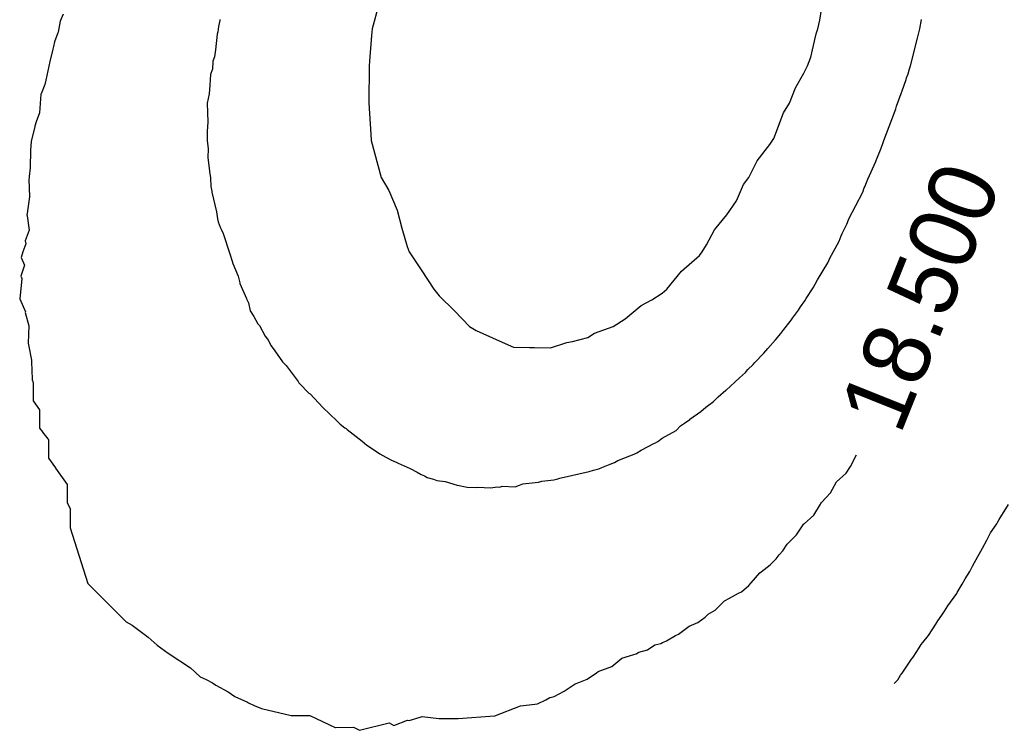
# Model space of a CAD drawing. Extents: x 158343 to 162498, y 431347 to 434500.
# Tile 216 of 248: x 159642 to 159668, y 434035 to 434054. Entities that reach past the tile are written whole.
import ezdxf

# ---------------------------------------------------------------- set-up
doc = ezdxf.new("R2010")
doc.units = 0
doc.header["$LTSCALE"] = 10
doc.header["$MEASUREMENT"] = 0
doc.layers.add('000_arcering', color=8, linetype='CONTINUOUS')
doc.layers.add('def. con-hoogtelijn (index)', color=8, linetype='CONTINUOUS')
doc.styles.add('Style-WORKING', font='WORKING.shx')

# ---------------------------------------------------------------- blocks, each defined once
blk = doc.blocks.new('bestaande hoogtelijnen')
at = {"layer": 'def. con-hoogtelijn (index)'}
for p, q in [((-16.619, -12.354), (-16.793, -12.981)), ((-16.619, -12.354), (-16.793, -12.981)), ((-4.757, -12.747), (-4.684, -12.29)), ((-4.757, -12.747), (-4.684, -12.29)), ((-25.095, -12.584), (-25.176, -12.776)), ((-25.095, -12.584), (-25.176, -12.776)), ((-25.176, -12.776), (-25.231, -13.071)), ((-25.176, -12.776), (-25.231, -13.071)), ((-20.924, -12.923), (-20.941, -13.064)), ((-20.924, -12.923), (-20.941, -13.064)), ((-20.924, -12.923), (-20.941, -13.064)), ((-20.89, -12.755), (-20.924, -12.923)), ((-20.89, -12.755), (-20.924, -12.923)), ((-20.89, -12.755), (-20.924, -12.923)), ((-20.884, -12.731), (-20.89, -12.755)), ((-20.884, -12.731), (-20.89, -12.755)), ((-20.884, -12.731), (-20.89, -12.755)), ((-4.808, -12.981), (-4.757, -12.747)), ((-4.808, -12.981), (-4.757, -12.747)), ((-2.069, -12.981), (-2.019, -12.731)), ((-2.069, -12.981), (-2.019, -12.731)), ((-2.069, -12.981), (-2.019, -12.731)), ((-25.237, -13.087), (-25.335, -13.332)), ((-25.237, -13.087), (-25.335, -13.332)), ((-25.231, -13.071), (-25.237, -13.087)), ((-25.231, -13.071), (-25.237, -13.087)), ((-20.957, -13.122), (-21.002, -13.545)), ((-20.957, -13.122), (-21.002, -13.545)), ((-20.957, -13.122), (-21.002, -13.545)), ((-20.941, -13.064), (-20.957, -13.122)), ((-20.941, -13.064), (-20.957, -13.122)), ((-20.941, -13.064), (-20.957, -13.122)), ((-16.809, -13.164), (-16.859, -13.849)), ((-16.809, -13.164), (-16.859, -13.849)), ((-16.793, -12.981), (-16.809, -13.164)), ((-16.793, -12.981), (-16.809, -13.164)), ((-4.992, -13.747), (-4.856, -13.118)), ((-4.992, -13.747), (-4.856, -13.118)), ((-4.856, -13.118), (-4.808, -12.981)), ((-4.856, -13.118), (-4.808, -12.981)), ((-2.321, -13.981), (-2.13, -13.231)), ((-2.321, -13.981), (-2.13, -13.231)), ((-2.321, -13.981), (-2.13, -13.231)), ((-2.13, -13.231), (-2.122, -13.199)), ((-2.13, -13.231), (-2.122, -13.199)), ((-2.13, -13.231), (-2.122, -13.199)), ((-2.122, -13.199), (-2.085, -13.051)), ((-2.122, -13.199), (-2.085, -13.051)), ((-2.122, -13.199), (-2.085, -13.051)), ((-2.085, -13.051), (-2.069, -12.981)), ((-2.085, -13.051), (-2.069, -12.981)), ((-2.085, -13.051), (-2.069, -12.981)), ((-25.362, -13.454), (-25.379, -13.526)), ((-25.362, -13.454), (-25.379, -13.526)), ((-25.335, -13.332), (-25.362, -13.454)), ((-25.335, -13.332), (-25.362, -13.454)), ((-25.379, -13.526), (-25.457, -13.86)), ((-25.379, -13.526), (-25.457, -13.86)), ((-21.025, -13.731), (-21.071, -13.851)), ((-21.025, -13.731), (-21.071, -13.851)), ((-21.025, -13.731), (-21.071, -13.851)), ((-21.002, -13.545), (-21.025, -13.731)), ((-21.002, -13.545), (-21.025, -13.731)), ((-21.002, -13.545), (-21.025, -13.731)), ((-5.087, -13.981), (-4.992, -13.747)), ((-5.087, -13.981), (-4.992, -13.747)), ((-25.457, -13.86), (-25.562, -14.36)), ((-25.457, -13.86), (-25.562, -14.36)), ((-21.071, -13.851), (-21.086, -14.075)), ((-21.071, -13.851), (-21.086, -14.075)), ((-21.071, -13.851), (-21.086, -14.075)), ((-16.87, -13.981), (-16.878, -14.981)), ((-16.87, -13.981), (-16.878, -14.981)), ((-16.859, -13.849), (-16.87, -13.981)), ((-16.859, -13.849), (-16.87, -13.981)), ((-5.185, -14.174), (-5.087, -13.981)), ((-5.185, -14.174), (-5.087, -13.981)), ((-2.346, -14.057), (-2.327, -14.001)), ((-2.346, -14.057), (-2.327, -14.001)), ((-2.346, -14.057), (-2.327, -14.001)), ((-2.327, -14.001), (-2.321, -13.981)), ((-2.327, -14.001), (-2.321, -13.981)), ((-2.327, -14.001), (-2.321, -13.981)), ((-21.138, -14.206), (-21.152, -14.492)), ((-21.138, -14.206), (-21.152, -14.492)), ((-21.138, -14.206), (-21.152, -14.492)), ((-21.089, -14.083), (-21.138, -14.206)), ((-21.089, -14.083), (-21.138, -14.206)), ((-21.089, -14.083), (-21.138, -14.206)), ((-21.086, -14.075), (-21.089, -14.083)), ((-21.086, -14.075), (-21.089, -14.083)), ((-21.086, -14.075), (-21.089, -14.083)), ((-5.409, -14.565), (-5.185, -14.174)), ((-5.409, -14.565), (-5.185, -14.174)), ((-2.42, -14.303), (-2.383, -14.194)), ((-2.42, -14.303), (-2.383, -14.194)), ((-2.42, -14.303), (-2.383, -14.194)), ((-2.383, -14.194), (-2.346, -14.057)), ((-2.383, -14.194), (-2.346, -14.057)), ((-2.383, -14.194), (-2.346, -14.057)), ((-25.593, -14.481), (-25.693, -14.729)), ((-25.593, -14.481), (-25.693, -14.729)), ((-25.562, -14.36), (-25.593, -14.481)), ((-25.562, -14.36), (-25.593, -14.481)), ((-21.152, -14.492), (-21.169, -14.731)), ((-21.152, -14.492), (-21.169, -14.731)), ((-21.152, -14.492), (-21.169, -14.731)), ((-2.543, -14.646), (-2.434, -14.34)), ((-2.543, -14.646), (-2.434, -14.34)), ((-2.543, -14.646), (-2.434, -14.34)), ((-2.434, -14.34), (-2.42, -14.303)), ((-2.434, -14.34), (-2.42, -14.303)), ((-2.434, -14.34), (-2.42, -14.303)), ((-25.695, -14.736), (-25.734, -15.236)), ((-25.695, -14.736), (-25.734, -15.236)), ((-25.693, -14.729), (-25.695, -14.736)), ((-25.693, -14.729), (-25.695, -14.736)), ((-21.169, -14.731), (-21.222, -14.981)), ((-21.169, -14.731), (-21.222, -14.981)), ((-21.169, -14.731), (-21.222, -14.981)), ((-5.573, -14.981), (-5.409, -14.565)), ((-5.573, -14.981), (-5.409, -14.565)), ((-2.691, -15.057), (-2.568, -14.722)), ((-2.691, -15.057), (-2.568, -14.722)), ((-2.691, -15.057), (-2.568, -14.722)), ((-2.568, -14.722), (-2.543, -14.646)), ((-2.568, -14.722), (-2.543, -14.646)), ((-2.568, -14.722), (-2.543, -14.646)), ((-21.222, -14.981), (-21.218, -15.233)), ((-21.222, -14.981), (-21.218, -15.233)), ((-21.222, -14.981), (-21.218, -15.233)), ((-16.878, -14.981), (-16.828, -15.817)), ((-16.878, -14.981), (-16.828, -15.817)), ((-5.729, -15.244), (-5.573, -14.981)), ((-5.729, -15.244), (-5.573, -14.981)), ((-2.714, -15.133), (-2.691, -15.057)), ((-2.714, -15.133), (-2.691, -15.057)), ((-2.714, -15.133), (-2.691, -15.057)), ((-25.734, -15.236), (-25.824, -15.481)), ((-25.734, -15.236), (-25.824, -15.481)), ((-21.218, -15.233), (-21.211, -15.487)), ((-21.218, -15.233), (-21.211, -15.487)), ((-21.218, -15.233), (-21.211, -15.487)), ((-5.992, -15.932), (-5.729, -15.244)), ((-5.992, -15.932), (-5.729, -15.244)), ((-3.031, -15.981), (-2.749, -15.231)), ((-3.031, -15.981), (-2.749, -15.231)), ((-3.031, -15.981), (-2.749, -15.231)), ((-2.749, -15.231), (-2.714, -15.133)), ((-2.749, -15.231), (-2.714, -15.133)), ((-2.749, -15.231), (-2.714, -15.133)), ((-25.858, -15.615), (-25.948, -15.963)), ((-25.858, -15.615), (-25.948, -15.963)), ((-25.824, -15.481), (-25.858, -15.602)), ((-25.824, -15.481), (-25.858, -15.602)), ((-25.858, -15.602), (-25.858, -15.615)), ((-25.858, -15.602), (-25.858, -15.615)), ((-21.211, -15.487), (-21.23, -15.737)), ((-21.211, -15.487), (-21.23, -15.737)), ((-21.211, -15.487), (-21.23, -15.737)), ((-21.23, -15.737), (-21.227, -15.981)), ((-21.23, -15.737), (-21.227, -15.981)), ((-21.23, -15.737), (-21.227, -15.981)), ((-16.828, -15.817), (-16.817, -15.981)), ((-16.828, -15.817), (-16.817, -15.981)), ((-25.959, -16.014), (-25.979, -16.24)), ((-25.959, -16.014), (-25.979, -16.24)), ((-25.948, -15.963), (-25.959, -16.014)), ((-25.948, -15.963), (-25.959, -16.014)), ((-21.227, -15.981), (-21.227, -15.988)), ((-21.227, -15.981), (-21.227, -15.988)), ((-21.227, -15.981), (-21.227, -15.988)), ((-21.227, -15.988), (-21.202, -16.205)), ((-21.227, -15.988), (-21.202, -16.205)), ((-21.227, -15.988), (-21.202, -16.205)), ((-16.817, -15.981), (-16.55, -16.981)), ((-16.817, -15.981), (-16.55, -16.981)), ((-6.438, -16.535), (-6.098, -16.088)), ((-6.438, -16.535), (-6.098, -16.088)), ((-6.098, -16.088), (-6.023, -15.981)), ((-6.098, -16.088), (-6.023, -15.981)), ((-6.023, -15.981), (-5.992, -15.932)), ((-6.023, -15.981), (-5.992, -15.932)), ((-3.105, -16.189), (-3.06, -16.069)), ((-3.105, -16.189), (-3.06, -16.069)), ((-3.105, -16.189), (-3.06, -16.069)), ((-3.06, -16.069), (-3.031, -15.981)), ((-3.06, -16.069), (-3.031, -15.981)), ((-3.06, -16.069), (-3.031, -15.981)), ((-25.979, -16.24), (-25.986, -16.721)), ((-25.979, -16.24), (-25.986, -16.721)), ((-21.202, -16.205), (-21.206, -16.445)), ((-21.202, -16.205), (-21.206, -16.445)), ((-21.202, -16.205), (-21.206, -16.445)), ((-3.206, -16.433), (-3.105, -16.189)), ((-3.206, -16.433), (-3.105, -16.189)), ((-3.206, -16.433), (-3.105, -16.189)), ((-21.206, -16.445), (-21.16, -16.807)), ((-21.206, -16.445), (-21.16, -16.807)), ((-21.206, -16.445), (-21.16, -16.807)), ((-6.661, -16.981), (-6.438, -16.535)), ((-6.661, -16.981), (-6.438, -16.535)), ((-3.468, -17.027), (-3.248, -16.545)), ((-3.468, -17.027), (-3.248, -16.545)), ((-3.468, -17.027), (-3.248, -16.545)), ((-3.248, -16.545), (-3.228, -16.496)), ((-3.248, -16.545), (-3.228, -16.496)), ((-3.248, -16.545), (-3.228, -16.496)), ((-3.228, -16.496), (-3.221, -16.475)), ((-3.228, -16.496), (-3.221, -16.475)), ((-3.228, -16.496), (-3.221, -16.475)), ((-3.221, -16.475), (-3.206, -16.433)), ((-3.221, -16.475), (-3.206, -16.433)), ((-3.221, -16.475), (-3.206, -16.433)), ((-25.986, -16.721), (-26.012, -16.949)), ((-25.986, -16.721), (-26.012, -16.949)), ((-21.16, -16.807), (-21.16, -16.814)), ((-21.16, -16.807), (-21.16, -16.814)), ((-21.16, -16.807), (-21.16, -16.814)), ((-21.16, -16.814), (-21.14, -16.985)), ((-21.16, -16.814), (-21.14, -16.985)), ((-21.16, -16.814), (-21.14, -16.985)), ((-26.015, -16.988), (-26.021, -17.024)), ((-26.015, -16.988), (-26.021, -17.024)), ((-26.021, -17.024), (-26.006, -17.495)), ((-26.021, -17.024), (-26.006, -17.495)), ((-26.011, -16.962), (-26.015, -16.988)), ((-26.011, -16.962), (-26.015, -16.988)), ((-26.012, -16.949), (-26.012, -16.955)), ((-26.012, -16.949), (-26.012, -16.955)), ((-26.012, -16.955), (-26.011, -16.962)), ((-26.012, -16.955), (-26.011, -16.962)), ((-21.14, -16.985), (-21.132, -17.22)), ((-21.14, -16.985), (-21.132, -17.22)), ((-21.14, -16.985), (-21.132, -17.22)), ((-16.55, -16.981), (-16.338, -17.327)), ((-16.55, -16.981), (-16.338, -17.327)), ((-6.992, -17.609), (-6.804, -17.169)), ((-6.992, -17.609), (-6.804, -17.169)), ((-6.804, -17.169), (-6.661, -16.981)), ((-6.804, -17.169), (-6.661, -16.981)), ((-3.538, -17.214), (-3.529, -17.195)), ((-3.538, -17.214), (-3.529, -17.195)), ((-3.538, -17.214), (-3.529, -17.195)), ((-3.529, -17.195), (-3.524, -17.185)), ((-3.529, -17.195), (-3.524, -17.185)), ((-3.529, -17.195), (-3.524, -17.185)), ((-3.524, -17.185), (-3.514, -17.161)), ((-3.524, -17.185), (-3.514, -17.161)), ((-3.524, -17.185), (-3.514, -17.161)), ((-3.514, -17.161), (-3.468, -17.027)), ((-3.514, -17.161), (-3.468, -17.027)), ((-3.514, -17.161), (-3.468, -17.027)), ((-21.132, -17.22), (-21.105, -17.345)), ((-21.132, -17.22), (-21.105, -17.345)), ((-21.132, -17.22), (-21.105, -17.345)), ((-21.105, -17.345), (-21.101, -17.371)), ((-21.105, -17.345), (-21.101, -17.371)), ((-21.105, -17.345), (-21.101, -17.371)), ((-21.101, -17.371), (-20.976, -17.901)), ((-21.101, -17.371), (-20.976, -17.901)), ((-21.101, -17.371), (-20.976, -17.901)), ((-16.338, -17.327), (-16.119, -17.855)), ((-16.338, -17.327), (-16.119, -17.855)), ((-3.973, -18.091), (-3.602, -17.369)), ((-3.973, -18.091), (-3.602, -17.369)), ((-3.973, -18.091), (-3.602, -17.369)), ((-3.602, -17.369), (-3.56, -17.26)), ((-3.602, -17.369), (-3.56, -17.26)), ((-3.602, -17.369), (-3.56, -17.26)), ((-3.56, -17.26), (-3.538, -17.214)), ((-3.56, -17.26), (-3.538, -17.214)), ((-3.56, -17.26), (-3.538, -17.214)), ((-26.006, -17.495), (-26.058, -17.871)), ((-26.006, -17.495), (-26.058, -17.871)), ((-7.253, -17.981), (-6.992, -17.609)), ((-7.253, -17.981), (-6.992, -17.609)), ((-26.056, -17.893), (-26.072, -17.981)), ((-26.056, -17.893), (-26.072, -17.981)), ((-26.072, -17.981), (-26.066, -18.012)), ((-26.072, -17.981), (-26.066, -18.012)), ((-26.058, -17.871), (-26.056, -17.893)), ((-26.058, -17.871), (-26.056, -17.893)), ((-20.976, -17.901), (-20.949, -18.092)), ((-20.976, -17.901), (-20.949, -18.092)), ((-20.976, -17.901), (-20.949, -18.092)), ((-16.119, -17.855), (-15.992, -18.345)), ((-16.119, -17.855), (-15.992, -18.345)), ((-7.586, -18.387), (-7.253, -17.981)), ((-7.586, -18.387), (-7.253, -17.981)), ((-26.066, -18.012), (-26.01, -18.395)), ((-26.066, -18.012), (-26.01, -18.395)), ((-20.949, -18.092), (-20.931, -18.171)), ((-20.949, -18.092), (-20.931, -18.171)), ((-20.949, -18.092), (-20.931, -18.171)), ((-20.931, -18.171), (-20.873, -18.315)), ((-20.931, -18.171), (-20.873, -18.315)), ((-20.931, -18.171), (-20.873, -18.315)), ((-4.154, -18.486), (-4.03, -18.231)), ((-4.154, -18.486), (-4.03, -18.231)), ((-4.154, -18.486), (-4.03, -18.231)), ((-4.03, -18.231), (-3.981, -18.114)), ((-4.03, -18.231), (-3.981, -18.114)), ((-4.03, -18.231), (-3.981, -18.114)), ((-3.981, -18.114), (-3.973, -18.091)), ((-3.981, -18.114), (-3.973, -18.091)), ((-3.981, -18.114), (-3.973, -18.091)), ((-26.01, -18.395), (-26.122, -18.678)), ((-26.01, -18.395), (-26.122, -18.678)), ((-20.873, -18.315), (-20.869, -18.333)), ((-20.873, -18.315), (-20.869, -18.333)), ((-20.873, -18.315), (-20.869, -18.333)), ((-20.869, -18.333), (-20.854, -18.366)), ((-20.869, -18.333), (-20.854, -18.366)), ((-20.869, -18.333), (-20.854, -18.366)), ((-20.854, -18.366), (-20.793, -18.481)), ((-20.854, -18.366), (-20.793, -18.481)), ((-20.854, -18.366), (-20.793, -18.481)), ((-20.793, -18.481), (-20.618, -19.034)), ((-20.793, -18.481), (-20.618, -19.034)), ((-20.793, -18.481), (-20.618, -19.034)), ((-15.992, -18.345), (-15.845, -18.834)), ((-15.992, -18.345), (-15.845, -18.834)), ((-7.803, -18.792), (-7.586, -18.387)), ((-7.803, -18.792), (-7.586, -18.387)), ((-4.177, -18.547), (-4.154, -18.486)), ((-4.177, -18.547), (-4.154, -18.486)), ((-4.177, -18.547), (-4.154, -18.486)), ((-26.101, -18.764), (-26.183, -18.981)), ((-26.101, -18.764), (-26.183, -18.981)), ((-26.122, -18.678), (-26.101, -18.764)), ((-26.122, -18.678), (-26.101, -18.764)), ((-7.916, -18.981), (-7.803, -18.792)), ((-7.916, -18.981), (-7.803, -18.792)), ((-4.492, -19.17), (-4.237, -18.689)), ((-4.492, -19.17), (-4.237, -18.689)), ((-4.492, -19.17), (-4.237, -18.689)), ((-4.237, -18.689), (-4.177, -18.547)), ((-4.237, -18.689), (-4.177, -18.547)), ((-4.237, -18.689), (-4.177, -18.547)), ((-26.183, -18.981), (-26.231, -19.134)), ((-26.183, -18.981), (-26.231, -19.134)), ((-20.618, -19.034), (-20.552, -19.231)), ((-20.618, -19.034), (-20.552, -19.231)), ((-20.618, -19.034), (-20.552, -19.231)), ((-15.845, -18.834), (-15.797, -18.981)), ((-15.845, -18.834), (-15.797, -18.981)), ((-15.797, -18.981), (-15.472, -19.461)), ((-15.797, -18.981), (-15.472, -19.461)), ((-7.992, -19.078), (-7.916, -18.981)), ((-7.992, -19.078), (-7.916, -18.981)), ((-26.231, -19.134), (-26.136, -19.337)), ((-26.231, -19.134), (-26.136, -19.337)), ((-20.552, -19.231), (-20.536, -19.289)), ((-20.552, -19.231), (-20.536, -19.289)), ((-20.552, -19.231), (-20.536, -19.289)), ((-20.536, -19.289), (-20.394, -19.633)), ((-20.536, -19.289), (-20.394, -19.633)), ((-20.536, -19.289), (-20.394, -19.633)), ((-8.477, -19.496), (-7.992, -19.078)), ((-8.477, -19.496), (-7.992, -19.078)), ((-4.82, -19.73), (-4.538, -19.269)), ((-4.82, -19.73), (-4.538, -19.269)), ((-4.82, -19.73), (-4.538, -19.269)), ((-4.538, -19.269), (-4.518, -19.231)), ((-4.538, -19.269), (-4.518, -19.231)), ((-4.538, -19.269), (-4.518, -19.231)), ((-4.518, -19.231), (-4.515, -19.226)), ((-4.518, -19.231), (-4.515, -19.226)), ((-4.518, -19.231), (-4.515, -19.226)), ((-4.515, -19.226), (-4.51, -19.217)), ((-4.515, -19.226), (-4.51, -19.217)), ((-4.515, -19.226), (-4.51, -19.217)), ((-4.51, -19.217), (-4.492, -19.17)), ((-4.51, -19.217), (-4.492, -19.17)), ((-4.51, -19.217), (-4.492, -19.17)), ((-26.136, -19.337), (-26.236, -19.632)), ((-26.136, -19.337), (-26.236, -19.632)), ((-15.472, -19.461), (-15.135, -19.981)), ((-15.472, -19.461), (-15.135, -19.981)), ((-8.866, -19.981), (-8.477, -19.496)), ((-8.866, -19.981), (-8.477, -19.496)), ((-26.208, -19.697), (-26.267, -20.243)), ((-26.208, -19.697), (-26.267, -20.243)), ((-26.236, -19.632), (-26.208, -19.697)), ((-26.236, -19.632), (-26.208, -19.697)), ((-20.394, -19.633), (-20.349, -19.813)), ((-20.394, -19.633), (-20.349, -19.813)), ((-20.394, -19.633), (-20.349, -19.813)), ((-20.349, -19.813), (-20.346, -19.826)), ((-20.349, -19.813), (-20.346, -19.826)), ((-20.349, -19.813), (-20.346, -19.826)), ((-20.346, -19.826), (-20.171, -20.231)), ((-20.346, -19.826), (-20.171, -20.231)), ((-20.346, -19.826), (-20.171, -20.231)), ((-4.937, -19.942), (-4.876, -19.847)), ((-4.937, -19.942), (-4.876, -19.847)), ((-4.937, -19.942), (-4.876, -19.847)), ((-4.876, -19.847), (-4.82, -19.73)), ((-4.876, -19.847), (-4.82, -19.73)), ((-4.876, -19.847), (-4.82, -19.73)), ((-15.135, -19.981), (-14.992, -20.157)), ((-15.135, -19.981), (-14.992, -20.157)), ((-9.275, -20.264), (-8.992, -20.092)), ((-9.275, -20.264), (-8.992, -20.092)), ((-8.992, -20.092), (-8.866, -19.981)), ((-8.992, -20.092), (-8.866, -19.981)), ((-5.123, -20.231), (-4.937, -19.942)), ((-5.123, -20.231), (-4.937, -19.942)), ((-5.123, -20.231), (-4.937, -19.942)), ((-26.267, -20.243), (-26.114, -20.591)), ((-26.267, -20.243), (-26.114, -20.591)), ((-20.171, -20.231), (-20.169, -20.239)), ((-20.171, -20.231), (-20.169, -20.239)), ((-20.171, -20.231), (-20.169, -20.239)), ((-20.169, -20.239), (-20.112, -20.351)), ((-20.169, -20.239), (-20.112, -20.351)), ((-20.169, -20.239), (-20.112, -20.351)), ((-20.112, -20.351), (-20.07, -20.56)), ((-20.112, -20.351), (-20.07, -20.56)), ((-20.112, -20.351), (-20.07, -20.56)), ((-14.992, -20.157), (-14.576, -20.565)), ((-14.992, -20.157), (-14.576, -20.565)), ((-9.555, -20.418), (-9.275, -20.264)), ((-9.555, -20.418), (-9.275, -20.264)), ((-5.27, -20.453), (-5.157, -20.293)), ((-5.27, -20.453), (-5.157, -20.293)), ((-5.27, -20.453), (-5.157, -20.293)), ((-5.157, -20.293), (-5.123, -20.231)), ((-5.157, -20.293), (-5.123, -20.231)), ((-5.157, -20.293), (-5.123, -20.231)), ((-26.114, -20.591), (-26.115, -20.604)), ((-26.114, -20.591), (-26.115, -20.604)), ((-26.115, -20.604), (-26.025, -20.963)), ((-26.115, -20.604), (-26.025, -20.963)), ((-20.07, -20.56), (-19.974, -20.714)), ((-20.07, -20.56), (-19.974, -20.714)), ((-20.07, -20.56), (-19.974, -20.714)), ((-14.576, -20.565), (-14.175, -20.981)), ((-14.576, -20.565), (-14.175, -20.981)), ((-9.992, -20.783), (-9.555, -20.418)), ((-9.992, -20.783), (-9.555, -20.418)), ((-5.492, -20.758), (-5.331, -20.55)), ((-5.492, -20.758), (-5.331, -20.55)), ((-5.492, -20.758), (-5.331, -20.55)), ((-5.331, -20.55), (-5.27, -20.453)), ((-5.331, -20.55), (-5.27, -20.453)), ((-5.331, -20.55), (-5.27, -20.453)), ((-19.974, -20.714), (-19.862, -20.912)), ((-19.974, -20.714), (-19.862, -20.912)), ((-19.974, -20.714), (-19.862, -20.912)), ((-19.862, -20.912), (-19.821, -20.962)), ((-19.862, -20.912), (-19.821, -20.962)), ((-19.862, -20.912), (-19.821, -20.962)), ((-10.311, -20.981), (-9.992, -20.783)), ((-10.311, -20.981), (-9.992, -20.783)), ((-5.726, -21.061), (-5.555, -20.849)), ((-5.726, -21.061), (-5.555, -20.849)), ((-5.726, -21.061), (-5.555, -20.849)), ((-5.555, -20.849), (-5.526, -20.815)), ((-5.555, -20.849), (-5.526, -20.815)), ((-5.555, -20.849), (-5.526, -20.815)), ((-5.526, -20.815), (-5.492, -20.758)), ((-5.526, -20.815), (-5.492, -20.758)), ((-5.526, -20.815), (-5.492, -20.758)), ((-26.025, -20.963), (-26.038, -21.435)), ((-26.025, -20.963), (-26.038, -21.435)), ((-19.821, -20.962), (-19.668, -21.249)), ((-19.821, -20.962), (-19.668, -21.249)), ((-19.821, -20.962), (-19.668, -21.249)), ((-14.175, -20.981), (-13.992, -21.09)), ((-14.175, -20.981), (-13.992, -21.09)), ((-13.992, -21.09), (-13.378, -21.368)), ((-13.992, -21.09), (-13.378, -21.368)), ((-10.992, -21.282), (-10.808, -21.165)), ((-10.992, -21.282), (-10.808, -21.165)), ((-10.808, -21.165), (-10.311, -20.981)), ((-10.808, -21.165), (-10.311, -20.981)), ((-5.947, -21.339), (-5.804, -21.169)), ((-5.947, -21.339), (-5.804, -21.169)), ((-5.947, -21.339), (-5.804, -21.169)), ((-5.804, -21.169), (-5.726, -21.061)), ((-5.804, -21.169), (-5.726, -21.061)), ((-5.804, -21.169), (-5.726, -21.061)), ((-26.038, -21.435), (-26.028, -21.477)), ((-26.038, -21.435), (-26.028, -21.477)), ((-19.668, -21.249), (-19.605, -21.328)), ((-19.668, -21.249), (-19.605, -21.328)), ((-19.668, -21.249), (-19.605, -21.328)), ((-19.605, -21.328), (-19.589, -21.35)), ((-19.605, -21.328), (-19.589, -21.35)), ((-19.605, -21.328), (-19.589, -21.35)), ((-19.589, -21.35), (-19.501, -21.503)), ((-19.589, -21.35), (-19.501, -21.503)), ((-19.589, -21.35), (-19.501, -21.503)), ((-13.378, -21.368), (-12.992, -21.537)), ((-13.378, -21.368), (-12.992, -21.537)), ((-11.992, -21.561), (-11.554, -21.419)), ((-11.992, -21.561), (-11.554, -21.419)), ((-11.554, -21.419), (-11.4, -21.39)), ((-11.554, -21.419), (-11.4, -21.39)), ((-11.4, -21.39), (-10.992, -21.282)), ((-11.4, -21.39), (-10.992, -21.282)), ((-6.151, -21.572), (-5.947, -21.339)), ((-6.151, -21.572), (-5.947, -21.339)), ((-6.151, -21.572), (-5.947, -21.339)), ((-26.028, -21.477), (-25.945, -21.894)), ((-26.028, -21.477), (-25.945, -21.894)), ((-19.501, -21.503), (-19.406, -21.636)), ((-19.501, -21.503), (-19.406, -21.636)), ((-19.501, -21.503), (-19.406, -21.636)), ((-19.406, -21.636), (-19.199, -21.939)), ((-19.406, -21.636), (-19.199, -21.939)), ((-19.406, -21.636), (-19.199, -21.939)), ((-12.992, -21.537), (-12.563, -21.552)), ((-12.992, -21.537), (-12.563, -21.552)), ((-12.563, -21.552), (-12.426, -21.547)), ((-12.563, -21.552), (-12.426, -21.547)), ((-12.426, -21.547), (-11.992, -21.561)), ((-12.426, -21.547), (-11.992, -21.561)), ((-6.268, -21.714), (-6.259, -21.703)), ((-6.268, -21.714), (-6.259, -21.703)), ((-6.268, -21.714), (-6.259, -21.703)), ((-6.259, -21.703), (-6.151, -21.572)), ((-6.259, -21.703), (-6.151, -21.572)), ((-6.259, -21.703), (-6.151, -21.572)), ((-25.945, -21.894), (-25.946, -21.936)), ((-25.945, -21.894), (-25.946, -21.936)), ((-25.946, -21.936), (-25.934, -22.405)), ((-25.946, -21.936), (-25.934, -22.405)), ((-19.199, -21.939), (-19.104, -22.034)), ((-19.199, -21.939), (-19.104, -22.034)), ((-19.199, -21.939), (-19.104, -22.034)), ((-6.544, -22.004), (-6.5, -21.952)), ((-6.544, -22.004), (-6.5, -21.952)), ((-6.544, -22.004), (-6.5, -21.952)), ((-6.5, -21.952), (-6.268, -21.714)), ((-6.5, -21.952), (-6.268, -21.714)), ((-6.5, -21.952), (-6.268, -21.714)), ((-19.104, -22.034), (-18.802, -22.432)), ((-19.104, -22.034), (-18.802, -22.432)), ((-19.104, -22.034), (-18.802, -22.432)), ((-6.91, -22.364), (-6.753, -22.22)), ((-6.91, -22.364), (-6.753, -22.22)), ((-6.91, -22.364), (-6.753, -22.22)), ((-6.753, -22.22), (-6.688, -22.14)), ((-6.753, -22.22), (-6.688, -22.14)), ((-6.753, -22.22), (-6.688, -22.14)), ((-6.688, -22.14), (-6.544, -22.004)), ((-6.688, -22.14), (-6.544, -22.004)), ((-6.688, -22.14), (-6.544, -22.004)), ((-25.934, -22.405), (-25.934, -22.423)), ((-25.934, -22.405), (-25.934, -22.423)), ((-25.934, -22.423), (-25.907, -22.491)), ((-25.934, -22.423), (-25.907, -22.491)), ((-25.907, -22.491), (-25.902, -22.977)), ((-25.907, -22.491), (-25.902, -22.977)), ((-18.802, -22.432), (-18.781, -22.46)), ((-18.802, -22.432), (-18.781, -22.46)), ((-18.802, -22.432), (-18.781, -22.46)), ((-18.781, -22.46), (-18.76, -22.5)), ((-18.781, -22.46), (-18.76, -22.5)), ((-18.781, -22.46), (-18.76, -22.5)), ((-18.76, -22.5), (-18.743, -22.521)), ((-18.76, -22.5), (-18.743, -22.521)), ((-18.76, -22.5), (-18.743, -22.521)), ((-7.276, -22.695), (-7.039, -22.481)), ((-7.276, -22.695), (-7.039, -22.481)), ((-7.276, -22.695), (-7.039, -22.481)), ((-7.039, -22.481), (-6.91, -22.364)), ((-7.039, -22.481), (-6.91, -22.364)), ((-7.039, -22.481), (-6.91, -22.364)), ((-18.743, -22.521), (-18.495, -22.773)), ((-18.743, -22.521), (-18.495, -22.773)), ((-18.743, -22.521), (-18.495, -22.773)), ((-7.49, -22.873), (-7.277, -22.696)), ((-7.49, -22.873), (-7.277, -22.696)), ((-7.49, -22.873), (-7.277, -22.696)), ((-7.277, -22.696), (-7.276, -22.695)), ((-7.277, -22.696), (-7.276, -22.695)), ((-7.277, -22.696), (-7.276, -22.695)), ((-25.902, -22.977), (-25.902, -22.986)), ((-25.902, -22.977), (-25.902, -22.986)), ((-25.902, -22.986), (-25.737, -23.227)), ((-25.902, -22.986), (-25.737, -23.227)), ((-18.495, -22.773), (-18.454, -22.795)), ((-18.495, -22.773), (-18.454, -22.795)), ((-18.495, -22.773), (-18.454, -22.795)), ((-18.454, -22.795), (-18.113, -23.166)), ((-18.454, -22.795), (-18.113, -23.166)), ((-18.454, -22.795), (-18.113, -23.166)), ((-7.822, -23.152), (-7.614, -22.999)), ((-7.822, -23.152), (-7.614, -22.999)), ((-7.822, -23.152), (-7.614, -22.999)), ((-7.614, -22.999), (-7.49, -22.873)), ((-7.614, -22.999), (-7.49, -22.873)), ((-7.614, -22.999), (-7.49, -22.873)), ((-25.737, -23.227), (-25.735, -23.72)), ((-25.737, -23.227), (-25.735, -23.72)), ((-18.113, -23.166), (-17.742, -23.52)), ((-18.113, -23.166), (-17.742, -23.52)), ((-18.113, -23.166), (-17.742, -23.52)), ((-8.246, -23.477), (-7.95, -23.269)), ((-8.246, -23.477), (-7.95, -23.269)), ((-8.246, -23.477), (-7.95, -23.269)), ((-7.95, -23.269), (-7.822, -23.152)), ((-7.95, -23.269), (-7.822, -23.152)), ((-7.95, -23.269), (-7.822, -23.152)), ((-17.742, -23.52), (-17.651, -23.615)), ((-17.742, -23.52), (-17.651, -23.615)), ((-17.742, -23.52), (-17.651, -23.615)), ((-8.392, -23.586), (-8.25, -23.481)), ((-8.392, -23.586), (-8.25, -23.481)), ((-8.392, -23.586), (-8.25, -23.481)), ((-8.25, -23.481), (-8.246, -23.477)), ((-8.25, -23.481), (-8.246, -23.477)), ((-8.25, -23.481), (-8.246, -23.477)), ((-25.735, -23.72), (-25.653, -23.82)), ((-25.735, -23.72), (-25.653, -23.82)), ((-25.653, -23.82), (-25.653, -23.825)), ((-25.653, -23.82), (-25.653, -23.825)), ((-17.651, -23.615), (-17.523, -23.706)), ((-17.651, -23.615), (-17.523, -23.706)), ((-17.651, -23.615), (-17.523, -23.706)), ((-17.523, -23.706), (-17.51, -23.718)), ((-17.523, -23.706), (-17.51, -23.718)), ((-17.523, -23.706), (-17.51, -23.718)), ((-17.51, -23.718), (-17.493, -23.731)), ((-17.51, -23.718), (-17.493, -23.731)), ((-17.51, -23.718), (-17.493, -23.731)), ((-17.493, -23.731), (-17.462, -23.756)), ((-17.493, -23.731), (-17.462, -23.756)), ((-17.493, -23.731), (-17.462, -23.756)), ((-17.462, -23.756), (-17.055, -24.069)), ((-17.462, -23.756), (-17.055, -24.069)), ((-17.462, -23.756), (-17.055, -24.069)), ((-8.989, -23.985), (-8.619, -23.779)), ((-8.989, -23.985), (-8.619, -23.779)), ((-8.989, -23.985), (-8.619, -23.779)), ((-8.619, -23.779), (-8.496, -23.656)), ((-8.619, -23.779), (-8.496, -23.656)), ((-8.619, -23.779), (-8.496, -23.656)), ((-8.496, -23.656), (-8.392, -23.586)), ((-8.496, -23.656), (-8.392, -23.586)), ((-8.496, -23.656), (-8.392, -23.586)), ((-25.653, -23.825), (-25.513, -24.003)), ((-25.653, -23.825), (-25.513, -24.003)), ((-25.513, -24.003), (-25.494, -24.027)), ((-25.513, -24.003), (-25.494, -24.027)), ((-25.494, -24.027), (-25.494, -24.523)), ((-25.494, -24.027), (-25.494, -24.523)), ((-17.055, -24.069), (-16.937, -24.176)), ((-17.055, -24.069), (-16.937, -24.176)), ((-17.055, -24.069), (-16.937, -24.176)), ((-9.174, -24.112), (-9.112, -24.081)), ((-9.174, -24.112), (-9.112, -24.081)), ((-9.174, -24.112), (-9.112, -24.081)), ((-9.112, -24.081), (-8.989, -23.985)), ((-9.112, -24.081), (-8.989, -23.985)), ((-9.112, -24.081), (-8.989, -23.985)), ((-16.937, -24.176), (-16.892, -24.206)), ((-16.937, -24.176), (-16.892, -24.206)), ((-16.937, -24.176), (-16.892, -24.206)), ((-16.892, -24.206), (-16.58, -24.411)), ((-16.892, -24.206), (-16.58, -24.411)), ((-16.892, -24.206), (-16.58, -24.411)), ((-9.674, -24.38), (-9.555, -24.312)), ((-9.674, -24.38), (-9.555, -24.312)), ((-9.674, -24.38), (-9.555, -24.312)), ((-9.555, -24.312), (-9.196, -24.123)), ((-9.555, -24.312), (-9.196, -24.123)), ((-9.555, -24.312), (-9.196, -24.123)), ((-9.196, -24.123), (-9.174, -24.112)), ((-9.196, -24.123), (-9.174, -24.112)), ((-9.196, -24.123), (-9.174, -24.112)), ((-25.494, -24.523), (-25.303, -24.789)), ((-25.494, -24.523), (-25.303, -24.789)), ((-16.58, -24.411), (-16.422, -24.499)), ((-16.58, -24.411), (-16.422, -24.499)), ((-16.58, -24.411), (-16.422, -24.499)), ((-16.422, -24.499), (-16.273, -24.582)), ((-16.422, -24.499), (-16.273, -24.582)), ((-16.422, -24.499), (-16.273, -24.582)), ((-16.273, -24.582), (-16.145, -24.634)), ((-16.273, -24.582), (-16.145, -24.634)), ((-16.273, -24.582), (-16.145, -24.634)), ((-10.276, -24.638), (-10.184, -24.584)), ((-10.276, -24.638), (-10.184, -24.584)), ((-10.276, -24.638), (-10.184, -24.584)), ((-10.184, -24.584), (-9.862, -24.464)), ((-10.184, -24.584), (-9.862, -24.464)), ((-10.184, -24.584), (-9.862, -24.464)), ((-9.862, -24.464), (-9.742, -24.415)), ((-9.862, -24.464), (-9.742, -24.415)), ((-9.862, -24.464), (-9.742, -24.415)), ((-9.742, -24.415), (-9.674, -24.38)), ((-9.742, -24.415), (-9.674, -24.38)), ((-9.742, -24.415), (-9.674, -24.38)), ((-3.929, -24.746), (-3.766, -24.431)), ((-3.929, -24.746), (-3.766, -24.431)), ((-25.303, -24.789), (-25.303, -24.792)), ((-25.303, -24.789), (-25.303, -24.792)), ((-25.303, -24.792), (-24.994, -25.233)), ((-25.303, -24.792), (-24.994, -25.233)), ((-16.145, -24.634), (-16.093, -24.657)), ((-16.145, -24.634), (-16.093, -24.657)), ((-16.145, -24.634), (-16.093, -24.657)), ((-16.093, -24.657), (-15.77, -24.806)), ((-16.093, -24.657), (-15.77, -24.806)), ((-16.093, -24.657), (-15.77, -24.806)), ((-15.77, -24.806), (-15.582, -24.897)), ((-15.77, -24.806), (-15.582, -24.897)), ((-15.77, -24.806), (-15.582, -24.897)), ((-11.71, -25.054), (-10.96, -24.883)), ((-11.71, -25.054), (-10.96, -24.883)), ((-11.71, -25.054), (-10.96, -24.883)), ((-10.96, -24.883), (-10.843, -24.85)), ((-10.96, -24.883), (-10.843, -24.85)), ((-10.96, -24.883), (-10.843, -24.85)), ((-10.843, -24.85), (-10.7, -24.808)), ((-10.843, -24.85), (-10.7, -24.808)), ((-10.843, -24.85), (-10.7, -24.808)), ((-10.7, -24.808), (-10.612, -24.777)), ((-10.7, -24.808), (-10.612, -24.777)), ((-10.7, -24.808), (-10.612, -24.777)), ((-10.612, -24.777), (-10.391, -24.689)), ((-10.612, -24.777), (-10.391, -24.689)), ((-10.612, -24.777), (-10.391, -24.689)), ((-10.391, -24.689), (-10.276, -24.638)), ((-10.391, -24.689), (-10.276, -24.638)), ((-10.391, -24.689), (-10.276, -24.638)), ((-4.047, -24.927), (-3.929, -24.746)), ((-4.047, -24.927), (-3.929, -24.746)), ((-15.582, -24.897), (-15.477, -24.966)), ((-15.582, -24.897), (-15.477, -24.966)), ((-15.582, -24.897), (-15.477, -24.966)), ((-15.477, -24.966), (-15.386, -25.003)), ((-15.477, -24.966), (-15.386, -25.003)), ((-15.477, -24.966), (-15.386, -25.003)), ((-15.386, -25.003), (-15.307, -25.043)), ((-15.386, -25.003), (-15.307, -25.043)), ((-15.386, -25.003), (-15.307, -25.043)), ((-15.307, -25.043), (-15.138, -25.086)), ((-15.307, -25.043), (-15.138, -25.086)), ((-15.307, -25.043), (-15.138, -25.086)), ((-15.138, -25.086), (-15.049, -25.128)), ((-15.138, -25.086), (-15.049, -25.128)), ((-15.138, -25.086), (-15.049, -25.128)), ((-15.049, -25.128), (-14.827, -25.156)), ((-15.049, -25.128), (-14.827, -25.156)), ((-15.049, -25.128), (-14.827, -25.156)), ((-12.314, -25.17), (-12.225, -25.143)), ((-12.314, -25.17), (-12.225, -25.143)), ((-12.314, -25.17), (-12.225, -25.143)), ((-12.225, -25.143), (-11.903, -25.111)), ((-12.225, -25.143), (-11.903, -25.111)), ((-12.225, -25.143), (-11.903, -25.111)), ((-11.903, -25.111), (-11.801, -25.081)), ((-11.903, -25.111), (-11.801, -25.081)), ((-11.903, -25.111), (-11.801, -25.081)), ((-11.801, -25.081), (-11.742, -25.063)), ((-11.801, -25.081), (-11.742, -25.063)), ((-11.801, -25.081), (-11.742, -25.063)), ((-11.742, -25.063), (-11.71, -25.054)), ((-11.742, -25.063), (-11.71, -25.054)), ((-11.742, -25.063), (-11.71, -25.054)), ((-4.306, -25.162), (-4.047, -24.927)), ((-4.306, -25.162), (-4.047, -24.927)), ((-24.994, -25.233), (-24.993, -25.73)), ((-24.994, -25.233), (-24.993, -25.73)), ((-14.827, -25.156), (-14.509, -25.248)), ((-14.827, -25.156), (-14.509, -25.248)), ((-14.827, -25.156), (-14.509, -25.248)), ((-14.509, -25.248), (-14.498, -25.249)), ((-14.509, -25.248), (-14.498, -25.249)), ((-14.509, -25.248), (-14.498, -25.249)), ((-14.498, -25.249), (-14.236, -25.308)), ((-14.498, -25.249), (-14.236, -25.308)), ((-14.498, -25.249), (-14.236, -25.308)), ((-14.236, -25.308), (-13.998, -25.309)), ((-14.236, -25.308), (-13.998, -25.309)), ((-14.236, -25.308), (-13.998, -25.309)), ((-13.998, -25.309), (-13.951, -25.303)), ((-13.998, -25.309), (-13.951, -25.303)), ((-13.998, -25.309), (-13.951, -25.303)), ((-13.951, -25.303), (-13.61, -25.322)), ((-13.951, -25.303), (-13.61, -25.322)), ((-13.951, -25.303), (-13.61, -25.322)), ((-13.61, -25.322), (-13.424, -25.299)), ((-13.61, -25.322), (-13.424, -25.299)), ((-13.61, -25.322), (-13.424, -25.299)), ((-13.424, -25.299), (-13.361, -25.304)), ((-13.424, -25.299), (-13.361, -25.304)), ((-13.424, -25.299), (-13.361, -25.304)), ((-13.361, -25.304), (-13.292, -25.281)), ((-13.361, -25.304), (-13.292, -25.281)), ((-13.361, -25.304), (-13.292, -25.281)), ((-13.292, -25.281), (-12.946, -25.299)), ((-13.292, -25.281), (-12.946, -25.299)), ((-13.292, -25.281), (-12.946, -25.299)), ((-12.946, -25.299), (-12.833, -25.254)), ((-12.946, -25.299), (-12.833, -25.254)), ((-12.946, -25.299), (-12.833, -25.254)), ((-12.833, -25.254), (-12.742, -25.212)), ((-12.833, -25.254), (-12.742, -25.212)), ((-12.833, -25.254), (-12.742, -25.212)), ((-12.742, -25.212), (-12.411, -25.178)), ((-12.742, -25.212), (-12.411, -25.178)), ((-12.742, -25.212), (-12.411, -25.178)), ((-12.411, -25.178), (-12.314, -25.17)), ((-12.411, -25.178), (-12.314, -25.17)), ((-12.411, -25.178), (-12.314, -25.17)), ((-4.464, -25.459), (-4.308, -25.165)), ((-4.464, -25.459), (-4.308, -25.165)), ((-4.308, -25.165), (-4.306, -25.162)), ((-4.308, -25.165), (-4.306, -25.162)), ((-4.71, -25.713), (-4.464, -25.459)), ((-4.71, -25.713), (-4.464, -25.459)), ((-24.993, -25.73), (-24.904, -25.893)), ((-24.993, -25.73), (-24.904, -25.893)), ((-24.904, -25.893), (-24.905, -25.894)), ((-24.904, -25.893), (-24.905, -25.894)), ((-24.905, -25.894), (-24.905, -26.392)), ((-24.905, -25.894), (-24.905, -26.392)), ((-4.919, -26.054), (-4.735, -25.76)), ((-4.919, -26.054), (-4.735, -25.76)), ((-4.735, -25.76), (-4.728, -25.745)), ((-4.735, -25.76), (-4.728, -25.745)), ((-4.728, -25.745), (-4.71, -25.713)), ((-4.728, -25.745), (-4.71, -25.713)), ((0.065, -26.175), (0.315, -25.77)), ((0.065, -26.175), (0.315, -25.77)), ((0.065, -26.175), (0.315, -25.77)), ((-5.176, -26.289), (-4.919, -26.054)), ((-5.176, -26.289), (-4.919, -26.054)), ((0.034, -26.232), (0.065, -26.175)), ((0.034, -26.232), (0.065, -26.175)), ((0.034, -26.232), (0.065, -26.175)), ((-24.905, -26.392), (-24.905, -26.394)), ((-24.905, -26.392), (-24.905, -26.394)), ((-24.905, -26.394), (-24.437, -27.893)), ((-24.905, -26.394), (-24.437, -27.893)), ((-5.383, -26.59), (-5.18, -26.293)), ((-5.383, -26.59), (-5.18, -26.293)), ((-5.18, -26.293), (-5.176, -26.289)), ((-5.18, -26.293), (-5.176, -26.289)), ((-0.164, -26.536), (0.009, -26.287)), ((-0.164, -26.536), (0.009, -26.287)), ((-0.164, -26.536), (0.009, -26.287)), ((0.009, -26.287), (0.034, -26.232)), ((0.009, -26.287), (0.034, -26.232)), ((0.009, -26.287), (0.034, -26.232)), ((-5.633, -26.84), (-5.388, -26.594)), ((-5.633, -26.84), (-5.388, -26.594)), ((-5.388, -26.594), (-5.383, -26.59)), ((-5.388, -26.594), (-5.383, -26.59)), ((-0.379, -26.945), (-0.265, -26.731)), ((-0.379, -26.945), (-0.265, -26.731)), ((-0.379, -26.945), (-0.265, -26.731)), ((-0.265, -26.731), (-0.164, -26.536)), ((-0.265, -26.731), (-0.164, -26.536)), ((-0.265, -26.731), (-0.164, -26.536)), ((-5.746, -27.012), (-5.633, -26.84)), ((-5.746, -27.012), (-5.633, -26.84)), ((-0.593, -27.334), (-0.379, -26.945)), ((-0.593, -27.334), (-0.379, -26.945)), ((-0.593, -27.334), (-0.379, -26.945)), ((-6.086, -27.388), (-5.927, -27.227)), ((-6.086, -27.388), (-5.927, -27.227)), ((-5.927, -27.227), (-5.847, -27.126)), ((-5.927, -27.227), (-5.847, -27.126)), ((-5.847, -27.126), (-5.746, -27.012)), ((-5.847, -27.126), (-5.746, -27.012)), ((-6.332, -27.58), (-6.086, -27.388)), ((-6.332, -27.58), (-6.086, -27.388)), ((-0.724, -27.572), (-0.651, -27.424)), ((-0.724, -27.572), (-0.651, -27.424)), ((-0.724, -27.572), (-0.651, -27.424)), ((-0.651, -27.424), (-0.593, -27.334)), ((-0.651, -27.424), (-0.593, -27.334)), ((-0.651, -27.424), (-0.593, -27.334)), ((-6.6, -27.874), (-6.369, -27.604)), ((-6.6, -27.874), (-6.369, -27.604)), ((-6.369, -27.604), (-6.332, -27.58)), ((-6.369, -27.604), (-6.332, -27.58)), ((-0.923, -27.912), (-0.845, -27.765)), ((-0.923, -27.912), (-0.845, -27.765)), ((-0.923, -27.912), (-0.845, -27.765)), ((-0.845, -27.765), (-0.724, -27.572)), ((-0.845, -27.765), (-0.724, -27.572)), ((-0.845, -27.765), (-0.724, -27.572)), ((-24.437, -27.893), (-23.404, -28.927)), ((-24.437, -27.893), (-23.404, -28.927)), ((-6.858, -28.116), (-6.665, -27.944)), ((-6.858, -28.116), (-6.665, -27.944)), ((-6.665, -27.944), (-6.6, -27.874)), ((-6.665, -27.944), (-6.6, -27.874)), ((-1.058, -28.14), (-0.923, -27.912)), ((-1.058, -28.14), (-0.923, -27.912)), ((-1.058, -28.14), (-0.923, -27.912)), ((-7.32, -28.358), (-7.185, -28.289)), ((-7.32, -28.358), (-7.185, -28.289)), ((-7.185, -28.289), (-6.945, -28.153)), ((-7.185, -28.289), (-6.945, -28.153)), ((-6.945, -28.153), (-6.858, -28.116)), ((-6.945, -28.153), (-6.858, -28.116)), ((-1.31, -28.492), (-1.071, -28.163)), ((-1.31, -28.492), (-1.071, -28.163)), ((-1.31, -28.492), (-1.071, -28.163)), ((-1.071, -28.163), (-1.058, -28.14)), ((-1.071, -28.163), (-1.058, -28.14)), ((-1.071, -28.163), (-1.058, -28.14)), ((-7.567, -28.611), (-7.32, -28.358)), ((-7.567, -28.611), (-7.32, -28.358)), ((-1.402, -28.639), (-1.31, -28.492)), ((-1.402, -28.639), (-1.31, -28.492)), ((-1.402, -28.639), (-1.31, -28.492)), ((-8.034, -28.939), (-7.837, -28.796)), ((-8.034, -28.939), (-7.837, -28.796)), ((-7.837, -28.796), (-7.753, -28.72)), ((-7.837, -28.796), (-7.753, -28.72)), ((-7.753, -28.72), (-7.567, -28.611)), ((-7.753, -28.72), (-7.567, -28.611)), ((-1.584, -28.895), (-1.474, -28.749)), ((-1.584, -28.895), (-1.474, -28.749)), ((-1.584, -28.895), (-1.474, -28.749)), ((-1.474, -28.749), (-1.402, -28.639)), ((-1.474, -28.749), (-1.402, -28.639)), ((-1.474, -28.749), (-1.402, -28.639)), ((-23.404, -28.927), (-23.247, -29.015)), ((-23.404, -28.927), (-23.247, -29.015)), ((-23.247, -29.015), (-22.81, -29.334)), ((-23.247, -29.015), (-22.81, -29.334)), ((-8.55, -29.254), (-8.264, -29.04)), ((-8.55, -29.254), (-8.264, -29.04)), ((-8.264, -29.04), (-8.034, -28.939)), ((-8.264, -29.04), (-8.034, -28.939)), ((-1.83, -29.289), (-1.638, -28.987)), ((-1.83, -29.289), (-1.638, -28.987)), ((-1.83, -29.289), (-1.638, -28.987)), ((-1.638, -28.987), (-1.584, -28.895)), ((-1.638, -28.987), (-1.584, -28.895)), ((-1.638, -28.987), (-1.584, -28.895)), ((-22.81, -29.334), (-22.566, -29.555)), ((-22.81, -29.334), (-22.566, -29.555)), ((-8.878, -29.438), (-8.634, -29.295)), ((-8.878, -29.438), (-8.634, -29.295)), ((-8.634, -29.295), (-8.55, -29.254)), ((-8.634, -29.295), (-8.55, -29.254)), ((-1.983, -29.481), (-1.83, -29.289)), ((-1.983, -29.481), (-1.83, -29.289)), ((-1.983, -29.481), (-1.83, -29.289)), ((-22.566, -29.555), (-22.276, -29.765)), ((-22.566, -29.555), (-22.276, -29.765)), ((-9.39, -29.678), (-9.194, -29.542)), ((-9.39, -29.678), (-9.194, -29.542)), ((-9.194, -29.542), (-9.025, -29.509)), ((-9.194, -29.542), (-9.025, -29.509)), ((-9.025, -29.509), (-8.988, -29.485)), ((-9.025, -29.509), (-8.988, -29.485)), ((-8.988, -29.485), (-8.955, -29.475)), ((-8.988, -29.485), (-8.955, -29.475)), ((-8.955, -29.475), (-8.878, -29.438)), ((-8.955, -29.475), (-8.878, -29.438)), ((-2.242, -29.873), (-2.087, -29.624)), ((-2.242, -29.873), (-2.087, -29.624)), ((-2.242, -29.873), (-2.087, -29.624)), ((-2.087, -29.624), (-2.031, -29.538)), ((-2.087, -29.624), (-2.031, -29.538)), ((-2.087, -29.624), (-2.031, -29.538)), ((-2.031, -29.538), (-1.983, -29.481)), ((-2.031, -29.538), (-1.983, -29.481)), ((-2.031, -29.538), (-1.983, -29.481)), ((-22.276, -29.765), (-21.674, -30.164)), ((-22.276, -29.765), (-21.674, -30.164)), ((-10.35, -30.123), (-10.075, -29.898)), ((-10.35, -30.123), (-10.075, -29.898)), ((-10.075, -29.898), (-9.872, -29.839)), ((-10.075, -29.898), (-9.872, -29.839)), ((-9.872, -29.839), (-9.753, -29.803)), ((-9.872, -29.839), (-9.753, -29.803)), ((-9.753, -29.803), (-9.688, -29.785)), ((-9.753, -29.803), (-9.688, -29.785)), ((-9.688, -29.785), (-9.624, -29.742)), ((-9.688, -29.785), (-9.624, -29.742)), ((-9.624, -29.742), (-9.39, -29.678)), ((-9.624, -29.742), (-9.39, -29.678)), ((-2.293, -29.93), (-2.242, -29.873)), ((-2.293, -29.93), (-2.242, -29.873)), ((-2.293, -29.93), (-2.242, -29.873)), ((-21.674, -30.164), (-21.411, -30.4)), ((-21.674, -30.164), (-21.411, -30.4)), ((-10.711, -30.263), (-10.35, -30.123)), ((-10.711, -30.263), (-10.35, -30.123)), ((-2.542, -30.304), (-2.293, -29.93)), ((-2.542, -30.304), (-2.293, -29.93)), ((-2.542, -30.304), (-2.293, -29.93)), ((-21.411, -30.4), (-21.256, -30.477)), ((-21.411, -30.4), (-21.256, -30.477)), ((-11.011, -30.462), (-10.756, -30.298)), ((-11.011, -30.462), (-10.756, -30.298)), ((-10.756, -30.298), (-10.711, -30.263)), ((-10.756, -30.298), (-10.711, -30.263)), ((-2.66, -30.481), (-2.582, -30.355)), ((-2.66, -30.481), (-2.582, -30.355)), ((-2.66, -30.481), (-2.582, -30.355)), ((-2.582, -30.355), (-2.542, -30.304)), ((-2.582, -30.355), (-2.542, -30.304)), ((-2.582, -30.355), (-2.542, -30.304)), ((-21.256, -30.477), (-21.08, -30.569)), ((-21.256, -30.477), (-21.08, -30.569)), ((-21.08, -30.569), (-20.991, -30.629)), ((-21.08, -30.569), (-20.991, -30.629)), ((-20.991, -30.629), (-20.661, -30.806)), ((-20.991, -30.629), (-20.661, -30.806)), ((-11.627, -30.793), (-11.329, -30.592)), ((-11.627, -30.793), (-11.329, -30.592)), ((-11.329, -30.592), (-11.236, -30.552)), ((-11.329, -30.592), (-11.236, -30.552)), ((-11.236, -30.552), (-11.011, -30.462)), ((-11.236, -30.552), (-11.011, -30.462)), ((-2.754, -30.582), (-2.739, -30.561)), ((-2.754, -30.582), (-2.739, -30.561)), ((-2.754, -30.582), (-2.739, -30.561)), ((-2.739, -30.561), (-2.66, -30.481)), ((-2.739, -30.561), (-2.66, -30.481)), ((-2.739, -30.561), (-2.66, -30.481)), ((-20.661, -30.806), (-20.485, -30.93)), ((-20.661, -30.806), (-20.485, -30.93)), ((-20.485, -30.93), (-20.144, -31.082)), ((-20.485, -30.93), (-20.144, -31.082)), ((-12.122, -31.02), (-12.013, -30.96)), ((-12.122, -31.02), (-12.013, -30.96)), ((-12.013, -30.96), (-11.967, -30.953)), ((-12.013, -30.96), (-11.967, -30.953)), ((-11.967, -30.953), (-11.898, -30.928)), ((-11.967, -30.953), (-11.898, -30.928)), ((-11.898, -30.928), (-11.627, -30.793)), ((-11.898, -30.928), (-11.627, -30.793)), ((-20.144, -31.082), (-20.111, -31.1)), ((-20.144, -31.082), (-20.111, -31.1)), ((-20.111, -31.1), (-19.959, -31.172)), ((-20.111, -31.1), (-19.959, -31.172)), ((-19.959, -31.172), (-19.766, -31.255)), ((-19.959, -31.172), (-19.766, -31.255)), ((-13.492, -31.454), (-12.799, -31.185)), ((-13.492, -31.454), (-12.799, -31.185)), ((-12.799, -31.185), (-12.717, -31.174)), ((-12.799, -31.185), (-12.717, -31.174)), ((-12.717, -31.174), (-12.345, -31.128)), ((-12.717, -31.174), (-12.345, -31.128)), ((-12.345, -31.128), (-12.122, -31.02)), ((-12.345, -31.128), (-12.122, -31.02)), ((-19.766, -31.255), (-18.965, -31.442)), ((-19.766, -31.255), (-18.965, -31.442)), ((-18.965, -31.442), (-18.959, -31.442)), ((-18.965, -31.442), (-18.959, -31.442)), ((-18.959, -31.442), (-18.953, -31.443)), ((-18.959, -31.442), (-18.953, -31.443)), ((-18.953, -31.443), (-18.463, -31.445)), ((-18.953, -31.443), (-18.463, -31.445)), ((-18.463, -31.445), (-17.785, -31.767)), ((-18.463, -31.445), (-17.785, -31.767)), ((-15.797, -31.582), (-15.498, -31.487)), ((-15.797, -31.582), (-15.498, -31.487)), ((-15.498, -31.487), (-15.445, -31.469)), ((-15.498, -31.487), (-15.445, -31.469)), ((-15.445, -31.469), (-15.002, -31.526)), ((-15.445, -31.469), (-15.002, -31.526)), ((-14.475, -31.522), (-13.504, -31.454)), ((-14.475, -31.522), (-13.504, -31.454)), ((-13.504, -31.454), (-13.492, -31.454)), ((-13.504, -31.454), (-13.492, -31.454)), ((-17.777, -31.767), (-17.291, -31.761)), ((-17.777, -31.767), (-17.291, -31.761)), ((-17.291, -31.761), (-17.132, -31.841)), ((-17.291, -31.761), (-17.132, -31.841)), ((-17.132, -31.841), (-16.334, -31.639)), ((-17.132, -31.841), (-16.334, -31.639)), ((-16.334, -31.639), (-16.204, -31.711)), ((-16.334, -31.639), (-16.204, -31.711)), ((-16.204, -31.711), (-15.844, -31.57)), ((-16.204, -31.711), (-15.844, -31.57)), ((-15.844, -31.57), (-15.797, -31.582)), ((-15.844, -31.57), (-15.797, -31.582)), ((-15.002, -31.526), (-14.973, -31.521)), ((-15.002, -31.526), (-14.973, -31.521)), ((-14.973, -31.521), (-14.963, -31.522)), ((-14.973, -31.521), (-14.963, -31.522)), ((-14.963, -31.522), (-14.952, -31.522)), ((-14.963, -31.522), (-14.952, -31.522)), ((-14.952, -31.522), (-14.475, -31.522)), ((-14.952, -31.522), (-14.475, -31.522)), ((-17.785, -31.767), (-17.777, -31.767)), ((-17.785, -31.767), (-17.777, -31.767))]:
    blk.add_line(p, q, dxfattribs=at)
at = {"layer": 'def. con-hoogtelijn (index)', "style": 'Style-WORKING'}
blk.add_text('18.500', height=1.8, rotation=68.1625, dxfattribs=at).set_placement((-2.596, -23.93))
blk.add_text('18.500', height=1.8, rotation=68.1625, dxfattribs=at).set_placement((-2.596, -23.93))

msp = doc.modelspace()

# ---------------------------------------------------------------- block references
at = {"layer": '000_arcering'}
msp.add_blockref('bestaande hoogtelijnen', (159667.804, 434066.432), dxfattribs=at)

doc.saveas('drawing.dxf')
